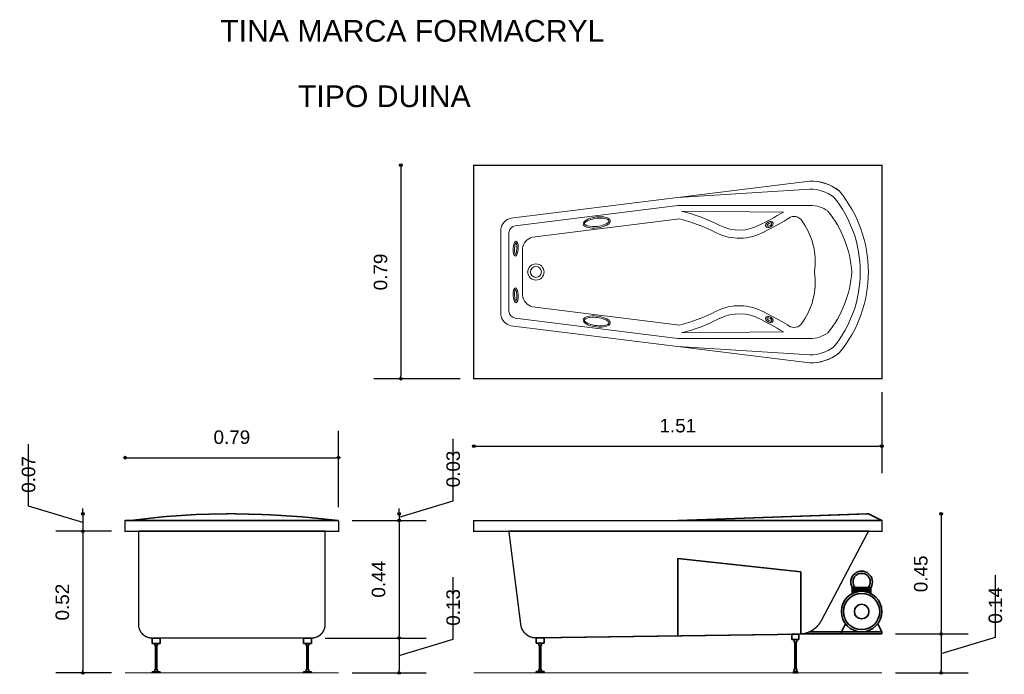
# Model space of a CAD drawing. Extents: x 169.88 to 173.52, y 181.8 to 184.22.
import ezdxf

# ---------------------------------------------------------------- set-up
doc = ezdxf.new("R2010")
doc.units = 0
doc.header["$MEASUREMENT"] = 0
doc.layers.add('CONTORNO', color=170, linetype='Continuous', lineweight=15)
for name, color, linetype, lineweight, plot in [('cotas', 3, 'Continuous', 13, False), ('muebles', 2, 'Continuous', 18, False), ('rotulos', 1, 'Continuous', 25, False), ('TRAZO', 7, 'Continuous', 35, False)]:
    doc.layers.add(name, color=color, linetype=linetype, lineweight=lineweight, plot=plot)
doc.styles.add('cotas', font='ARIAL.TTF')
doc.styles.add('rotulo', font='swissko.ttf')
doc.dimstyles.new('ISO-25', dxfattribs={"dimtxt": 2.4, "dimasz": 1, "dimexe": 1.25, "dimexo": 0.625, "dimtad": 1, "dimrnd": 0.0215, "dimtxsty": 'cotas', "dimblk": 'ORIGIN2', "dimcen": 1, "dimazin": 0, "dimtfac": 1, "dimtmove": 0, "dimatfit": 3, "dimldrblk": 'ORIGIN2', "dimfxl": 0, "dimlwe": 0, "dimarcsym": 0})

# ---------------------------------------------------------------- blocks, each defined once
blk = doc.blocks.new('_Origin2')
at = {"color": 0, "lineweight": -2}
blk.add_line((-0.5, 0), (-1, 0), dxfattribs=at)
for radius in [0.5, 0.25]:
    blk.add_circle((0, 0), radius, dxfattribs=at)
blk = doc.blocks.new('*D1')
at = {"color": 0, "linetype": 'ByBlock'}
for p, q in [((171.2879, 183.6704), (171.2879, 182.9004)), ((171.5073, 182.8904), (171.1879, 182.8904))]:
    blk.add_line(p, q, dxfattribs=at)
at = {"layer": 'Defpoints', "color": 0, "linetype": 'ByBlock'}
for p in [(171.5573, 183.6804), (171.2879, 182.8904), (171.5573, 182.8904)]:
    blk.add_point(p, dxfattribs=at)
at = {"color": 0, "linetype": 'ByBlock', "xscale": 0.01, "yscale": 0.01, "zscale": 0.01}
for p, rotation in [((171.2879, 183.6804), 90), ((171.2879, 182.8904), 270)]:
    blk.add_blockref('_Origin2', p, dxfattribs=dict(at, rotation=rotation))
at = {"color": 0, "linetype": 'ByBlock', "insert": (171.2124, 183.2854), "char_height": 0.05, "attachment_point": 5, "rotation": 90, "style": 'cotas'}
blk.add_mtext('0.79', dxfattribs=at)
blk = doc.blocks.new('*D10')
at = {"color": 0, "linetype": 'ByBlock'}
for p, q in [((173.4873, 181.9334), (173.4873, 182.1631)), ((173.2868, 181.9354), (173.2868, 181.8111)), ((173.2868, 181.8733), (173.4873, 181.9334)), ((173.1173, 181.8011), (173.3868, 181.8011))]:
    blk.add_line(p, q, dxfattribs=at)
at = {"layer": 'Defpoints', "color": 0, "linetype": 'ByBlock'}
for p in [(173.0673, 181.9454), (173.0673, 181.8011), (173.2868, 181.8011)]:
    blk.add_point(p, dxfattribs=at)
at = {"color": 0, "linetype": 'ByBlock', "xscale": 0.01, "yscale": 0.01, "zscale": 0.01}
for p, rotation in [((173.2868, 181.9454), 90), ((173.2868, 181.8011), 270)]:
    blk.add_blockref('_Origin2', p, dxfattribs=dict(at, rotation=rotation))
at = {"color": 0, "linetype": 'ByBlock', "insert": (173.4873, 181.9834), "char_height": 0.05, "attachment_point": 4, "rotation": 90, "style": 'cotas'}
blk.add_mtext('0.14', dxfattribs=at)
blk = doc.blocks.new('*D9')
at = {"color": 0, "linetype": 'ByBlock'}
for p, q in [((173.2868, 182.3804), (173.2868, 181.9554)), ((173.1173, 181.9454), (173.3868, 181.9454))]:
    blk.add_line(p, q, dxfattribs=at)
at = {"layer": 'Defpoints', "color": 0, "linetype": 'ByBlock'}
for p in [(173.0173, 182.3904), (173.0673, 181.9454), (173.2868, 181.9454)]:
    blk.add_point(p, dxfattribs=at)
at = {"color": 0, "linetype": 'ByBlock', "xscale": 0.01, "yscale": 0.01, "zscale": 0.01}
for p, rotation in [((173.2868, 182.3904), 90), ((173.2868, 181.9454), 270)]:
    blk.add_blockref('_Origin2', p, dxfattribs=dict(at, rotation=rotation))
at = {"color": 0, "linetype": 'ByBlock', "insert": (173.2113, 182.1679), "char_height": 0.05, "attachment_point": 5, "rotation": 90, "style": 'cotas'}
blk.add_mtext('0.45', dxfattribs=at)
blk = doc.blocks.new('*D8')
at = {"color": 0, "linetype": 'ByBlock'}
for p, q in [((170.1107, 182.3154), (170.1107, 181.8111)), ((170.2173, 181.8011), (170.0107, 181.8011))]:
    blk.add_line(p, q, dxfattribs=at)
at = {"layer": 'Defpoints', "color": 0, "linetype": 'ByBlock'}
for p in [(170.2673, 182.3254), (170.1107, 181.8011), (170.2673, 181.8011)]:
    blk.add_point(p, dxfattribs=at)
at = {"color": 0, "linetype": 'ByBlock', "xscale": 0.01, "yscale": 0.01, "zscale": 0.01}
for p, rotation in [((170.1107, 182.3254), 90), ((170.1107, 181.8011), 270)]:
    blk.add_blockref('_Origin2', p, dxfattribs=dict(at, rotation=rotation))
at = {"color": 0, "linetype": 'ByBlock', "insert": (170.0352, 182.0633), "char_height": 0.05, "attachment_point": 5, "rotation": 90, "style": 'cotas'}
blk.add_mtext('0.52', dxfattribs=at)
blk = doc.blocks.new('*D7')
at = {"color": 0, "linetype": 'ByBlock'}
for p, q in [((169.9102, 182.4181), (169.9102, 182.648)), ((170.1107, 182.358), (169.9102, 182.4181)), ((170.1107, 182.4005), (170.1107, 182.4105)), ((170.1107, 182.3905), (170.1107, 182.3254)), ((170.1107, 182.3905), (170.1107, 182.3254)), ((170.2173, 182.3254), (170.0107, 182.3254)), ((170.1107, 182.3154), (170.1107, 182.3054))]:
    blk.add_line(p, q, dxfattribs=at)
at = {"layer": 'Defpoints', "color": 0, "linetype": 'ByBlock'}
for p in [(170.6623, 182.3905), (170.1107, 182.3254), (170.2673, 182.3254)]:
    blk.add_point(p, dxfattribs=at)
at = {"color": 0, "linetype": 'ByBlock', "xscale": 0.01, "yscale": 0.01, "zscale": 0.01}
for p, rotation in [((170.1107, 182.3905), 270), ((170.1107, 182.3254), 90)]:
    blk.add_blockref('_Origin2', p, dxfattribs=dict(at, rotation=rotation))
at = {"color": 0, "linetype": 'ByBlock', "insert": (169.9102, 182.4681), "char_height": 0.05, "attachment_point": 4, "rotation": 90, "style": 'cotas'}
blk.add_mtext('0.07', dxfattribs=at)
blk = doc.blocks.new('*D6')
at = {"color": 0, "linetype": 'ByBlock'}
for p, q in [((171.4813, 181.9259), (171.4813, 182.1558)), ((171.2808, 181.8658), (171.4813, 181.9259)), ((171.2808, 181.9204), (171.2808, 181.8111)), ((171.1073, 181.8011), (171.3808, 181.8011))]:
    blk.add_line(p, q, dxfattribs=at)
at = {"layer": 'Defpoints', "color": 0, "linetype": 'ByBlock'}
for p in [(170.9573, 181.9304), (171.0573, 181.8011), (171.2808, 181.8011)]:
    blk.add_point(p, dxfattribs=at)
at = {"color": 0, "linetype": 'ByBlock', "xscale": 0.01, "yscale": 0.01, "zscale": 0.01}
for p, rotation in [((171.2808, 181.9304), 90), ((171.2808, 181.8011), 270)]:
    blk.add_blockref('_Origin2', p, dxfattribs=dict(at, rotation=rotation))
at = {"color": 0, "linetype": 'ByBlock', "insert": (171.4813, 181.9759), "char_height": 0.05, "attachment_point": 4, "rotation": 90, "style": 'cotas'}
blk.add_mtext('0.13', dxfattribs=at)
blk = doc.blocks.new('*D5')
at = {"color": 0, "linetype": 'ByBlock'}
for p, q in [((171.2808, 182.3554), (171.2808, 181.9404)), ((171.0073, 181.9304), (171.3808, 181.9304))]:
    blk.add_line(p, q, dxfattribs=at)
at = {"layer": 'Defpoints', "color": 0, "linetype": 'ByBlock'}
for p in [(171.0573, 182.3654), (170.9573, 181.9304), (171.2808, 181.9304)]:
    blk.add_point(p, dxfattribs=at)
at = {"color": 0, "linetype": 'ByBlock', "xscale": 0.01, "yscale": 0.01, "zscale": 0.01}
for p, rotation in [((171.2808, 182.3654), 90), ((171.2808, 181.9304), 270)]:
    blk.add_blockref('_Origin2', p, dxfattribs=dict(at, rotation=rotation))
at = {"color": 0, "linetype": 'ByBlock', "insert": (171.2052, 182.1479), "char_height": 0.05, "attachment_point": 5, "rotation": 90, "style": 'cotas'}
blk.add_mtext('0.44', dxfattribs=at)
blk = doc.blocks.new('*D4')
at = {"color": 0, "linetype": 'ByBlock'}
for p, q in [((171.4813, 182.4381), (171.4813, 182.668)), ((171.2808, 182.378), (171.4813, 182.4381)), ((171.2808, 182.4005), (171.2808, 182.4105)), ((171.1073, 182.3654), (171.3808, 182.3654)), ((171.2808, 182.3905), (171.2808, 182.3654)), ((171.2808, 182.3905), (171.2808, 182.3654)), ((171.2808, 182.3554), (171.2808, 182.3454))]:
    blk.add_line(p, q, dxfattribs=at)
at = {"layer": 'Defpoints', "color": 0, "linetype": 'ByBlock'}
for p in [(170.6623, 182.3905), (171.0573, 182.3654), (171.2808, 182.3654)]:
    blk.add_point(p, dxfattribs=at)
at = {"color": 0, "linetype": 'ByBlock', "xscale": 0.01, "yscale": 0.01, "zscale": 0.01}
for p, rotation in [((171.2808, 182.3905), 270), ((171.2808, 182.3654), 90)]:
    blk.add_blockref('_Origin2', p, dxfattribs=dict(at, rotation=rotation))
at = {"color": 0, "linetype": 'ByBlock', "insert": (171.4813, 182.4881), "char_height": 0.05, "attachment_point": 4, "rotation": 90, "style": 'cotas'}
blk.add_mtext('0.03', dxfattribs=at)
blk = doc.blocks.new('*D3')
at = {"color": 0, "linetype": 'ByBlock'}
for p, q in [((173.0673, 182.8404), (173.0673, 182.5408)), ((171.5673, 182.6408), (173.0573, 182.6408))]:
    blk.add_line(p, q, dxfattribs=at)
at = {"layer": 'Defpoints', "color": 0, "linetype": 'ByBlock'}
for p in [(171.5573, 182.8904), (173.0673, 182.8904), (173.0673, 182.6408)]:
    blk.add_point(p, dxfattribs=at)
at = {"color": 0, "linetype": 'ByBlock', "xscale": 0.01, "yscale": 0.01, "zscale": 0.01, "rotation": 180}
blk.add_blockref('_Origin2', (171.5573, 182.6408), dxfattribs=at)
at = {"color": 0, "linetype": 'ByBlock', "xscale": 0.01, "yscale": 0.01, "zscale": 0.01}
blk.add_blockref('_Origin2', (173.0673, 182.6408), dxfattribs=at)
at = {"color": 0, "linetype": 'ByBlock', "insert": (172.3123, 182.7163), "char_height": 0.05, "attachment_point": 5, "style": 'cotas'}
blk.add_mtext('1.51', dxfattribs=at)
blk = doc.blocks.new('*D2')
at = {"color": 0, "linetype": 'ByBlock'}
for p, q in [((171.0573, 182.4154), (171.0573, 182.698)), ((170.2773, 182.598), (171.0473, 182.598))]:
    blk.add_line(p, q, dxfattribs=at)
at = {"layer": 'Defpoints', "color": 0, "linetype": 'ByBlock'}
for p in [(171.0573, 182.598), (170.2673, 182.3654), (171.0573, 182.3654)]:
    blk.add_point(p, dxfattribs=at)
at = {"color": 0, "linetype": 'ByBlock', "xscale": 0.01, "yscale": 0.01, "zscale": 0.01, "rotation": 180}
blk.add_blockref('_Origin2', (170.2673, 182.598), dxfattribs=at)
at = {"color": 0, "linetype": 'ByBlock', "xscale": 0.01, "yscale": 0.01, "zscale": 0.01}
blk.add_blockref('_Origin2', (171.0573, 182.598), dxfattribs=at)
at = {"color": 0, "linetype": 'ByBlock', "insert": (170.6623, 182.6736), "char_height": 0.05, "attachment_point": 5, "style": 'cotas'}
blk.add_mtext('0.79', dxfattribs=at)

msp = doc.modelspace()

# ---------------------------------------------------------------- linework, layer by layer
at = {"layer": 'CONTORNO'}
for p, q in [((171.0573, 181.8011), (170.2673, 181.8011)), ((173.0673, 181.8011), (171.5573, 181.8011))]:
    msp.add_line(p, q, dxfattribs=at)
at = {"layer": 'CONTORNO', "const_width": 0.005}
for points in [[(173.0673, 183.2854), (173.0673, 183.6804), (171.5573, 183.6804), (171.5573, 183.2854)], [(173.0673, 183.2854), (173.0673, 182.8904), (171.5573, 182.8904), (171.5573, 183.2854)]]:
    msp.add_lwpolyline(points, dxfattribs=at)
for points in [[(171.0573, 182.3654), (171.0573, 182.3654, 0.028605), (170.6623, 182.3905, 0.036132), (170.2873, 182.3654), (170.2673, 182.3654), (170.2673, 182.3254), (170.3173, 182.3254), (170.3173, 181.9804, 0.414214), (170.3673, 181.9304), (170.9573, 181.9304, 0.414214), (171.0073, 181.9804), (171.0073, 182.3254), (171.0573, 182.3254), (171.0573, 182.3654)], [(173.0173, 182.3254), (173.0673, 182.3254), (173.0673, 182.3654), (173.0173, 182.3904), (172.3123, 182.3654), (171.5573, 182.3654), (171.5573, 182.3254), (171.6873, 182.3254), (171.731, 181.9803, 0.38177), (171.7876, 181.9311), (172.7604, 181.9446, 0.274722), (172.8438, 181.9958), (173.0173, 182.3254)]]:
    msp.add_lwpolyline(points, format="xyb", dxfattribs=at)
at = {"layer": 'muebles'}
for p, q in [((171.695, 183.4851), (172.7996, 183.622)), ((172.3123, 183.5614), (172.8001, 183.592)), ((171.7099, 183.4567), (172.3123, 183.5314)), ((172.3123, 183.5314), (172.8045, 183.5314)), ((172.3255, 183.5109), (172.7026, 183.5066)), ((171.775, 183.4144), (172.3184, 183.4818)), ((171.6573, 183.2854), (171.6573, 183.4424)), ((171.6873, 183.2854), (171.6873, 183.4311)), ((171.7373, 183.2854), (171.7373, 183.3717)), ((171.6573, 183.2854), (171.6573, 183.1284)), ((171.6873, 183.2854), (171.6873, 183.1397)), ((171.7373, 183.2854), (171.7373, 183.1991)), ((171.775, 183.1564), (172.3184, 183.0891)), ((171.7099, 183.1141), (172.3123, 183.0394)), ((171.695, 183.0857), (172.7996, 182.9488)), ((172.3255, 183.0599), (172.7026, 183.0643)), ((172.3123, 183.0394), (172.8045, 183.0394)), ((172.3123, 183.0094), (172.8001, 182.9788))]:
    msp.add_line(p, q, dxfattribs=at)
for radius in [0.03, 0.03, 0.02, 0.02]:
    msp.add_circle((171.7873, 183.2854), radius, dxfattribs=at)
for centre, radius, start, end in [((172.8026, 183.4475), 0.1745, 53.4076, 90.9607), ((172.8026, 183.4475), 0.1745, 52.128, 90.9607), ((172.8026, 183.4475), 0.1445, 53.4076, 90.9607), ((172.5455, 183.2854), 0.4418, 0, 39.0243), ((172.5455, 183.2854), 0.4718, 0, 39.4695), ((172.8026, 183.4169), 0.1145, 55.2269, 90.9607), ((172.1791, 182.9095), 0.619, 62.1821, 76.3155), ((170.9634, 186.6051), 3.5533, 297.6287, 299.306), ((172.7423, 183.4554), 0.0354, 45, 135), ((172.5455, 183.2548), 0.4117, 4.2693, 38.4755), ((171.7073, 183.4362), 0.0504, 104.1335, 172.9333), ((171.7173, 183.4274), 0.0302, 104.1335, 172.9333), ((172.1791, 182.9095), 0.589, 62.1821, 76.3155), ((172.5395, 183.6024), 0.1621, 243.5533, 298.9445), ((170.9634, 186.6051), 3.5833, 297.6287, 299.306), ((172.5648, 183.3246), 0.2555, 351.1828, 37.58), ((171.7873, 183.3655), 0.0504, 104.1335, 172.9333), ((172.5395, 183.6024), 0.1921, 243.5533, 298.9445), ((172.5648, 183.2462), 0.2555, 322.42, 8.8172), ((172.5455, 183.3161), 0.4117, 321.5245, 355.7307), ((172.5455, 183.2854), 0.4418, 320.9757, 0), ((172.5455, 183.2854), 0.4718, 320.5305, 0), ((171.7873, 183.2053), 0.0504, 187.0667, 255.8665), ((172.5395, 182.9684), 0.1921, 61.0555, 116.4467), ((171.7073, 183.1346), 0.0504, 187.0667, 255.8665), ((171.7173, 183.1434), 0.0302, 187.0667, 255.8665), ((172.1791, 183.6613), 0.589, 283.6845, 297.8179), ((172.5395, 182.9684), 0.1621, 61.0555, 116.4467), ((170.9634, 179.9657), 3.5833, 60.694, 62.3713), ((172.1791, 183.6613), 0.619, 283.6845, 297.8179), ((170.9634, 179.9657), 3.5533, 60.694, 62.3713), ((172.7423, 183.1154), 0.0354, 225, 315), ((172.8026, 183.154), 0.1145, 269.0393, 304.7731), ((172.8026, 183.1233), 0.1745, 269.0393, 307.872), ((172.8026, 183.1233), 0.1745, 269.0393, 306.5924), ((172.8026, 183.1233), 0.1445, 269.0393, 306.5924)]:
    msp.add_arc(centre, radius, start, end, dxfattribs=at)
for centre, major_axis, ratio in [((172.0123, 183.469), (0.05, 0.0062), 0.4), ((172.6511, 183.4611), (0.0132, 0.0071), 0.662662), ((171.7123, 183.3717), (0.0011, 0.0276), 0.342087)]:
    msp.add_ellipse(centre, major_axis=major_axis, ratio=ratio, dxfattribs=at)
at = {"layer": 'muebles', "extrusion": (0, 0, -1)}
for centre, major_axis, ratio in [((171.7123, 183.1991), (0.0011, -0.0276), 0.342087), ((172.0123, 183.1018), (0.05, -0.0062), 0.4), ((172.6511, 183.1097), (0.0132, -0.0071), 0.662662)]:
    msp.add_ellipse(centre, major_axis=major_axis, ratio=ratio, dxfattribs=at)
at = {"layer": 'muebles'}
for points, knots in [([(172.0573, 183.4746), (172.0571, 183.4761), (172.0553, 183.4787), (172.0445, 183.4832), (172.0363, 183.4847), (172.0077, 183.4853), (171.9843, 183.4793), (171.9651, 183.466), (171.9645, 183.4636), (171.976, 183.4553), (171.9919, 183.4521), (172.0256, 183.4547), (172.0429, 183.4603), (172.0563, 183.4699), (172.0575, 183.473), (172.0573, 183.4746)], [0, 0, 0, 0, 0.610522, 0.610522, 1.221044, 1.221044, 2.4928, 2.4928, 3.546662, 3.546662, 4.600524, 4.600524, 5.654386, 5.654386, 6.283185, 6.283185, 6.283185, 6.283185]), ([(172.6599, 183.4658), (172.6595, 183.4665), (172.658, 183.4676), (172.6489, 183.4669), (172.6419, 183.4594), (172.6422, 183.4549), (172.647, 183.4533), (172.6588, 183.4596), (172.6604, 183.4647), (172.6599, 183.4658)], [0, 0, 0, 0, 0.982007, 0.982007, 2.847256, 2.847256, 4.712504, 4.712504, 6.283185, 6.283185, 6.283185, 6.283185]), ([(171.7132, 183.3937), (171.7119, 183.392), (171.7099, 183.3871), (171.7068, 183.3693), (171.7091, 183.3533), (171.7114, 183.3498)], [0.445114, 0.445114, 0.445114, 0.445114, 1.205989, 1.205989, 2.696479, 2.696479, 2.696479, 2.696479]), ([(171.7114, 183.3498), (171.7127, 183.3515), (171.7147, 183.3564), (171.7178, 183.3742), (171.7155, 183.3902), (171.7132, 183.3937)], [3.586706, 3.586706, 3.586706, 3.586706, 4.347581, 4.347581, 5.838072, 5.838072, 5.838072, 5.838072]), ([(171.7132, 183.1771), (171.7119, 183.1788), (171.7099, 183.1837), (171.7068, 183.2015), (171.7091, 183.2175), (171.7114, 183.2211)], [0.445114, 0.445114, 0.445114, 0.445114, 1.205989, 1.205989, 2.696479, 2.696479, 2.696479, 2.696479]), ([(171.7114, 183.2211), (171.7127, 183.2194), (171.7147, 183.2145), (171.7178, 183.1967), (171.7155, 183.1807), (171.7132, 183.1771)], [3.586706, 3.586706, 3.586706, 3.586706, 4.347581, 4.347581, 5.838072, 5.838072, 5.838072, 5.838072]), ([(172.0573, 183.0962), (172.0571, 183.0947), (172.0553, 183.0921), (172.0445, 183.0876), (172.0363, 183.0861), (172.0077, 183.0855), (171.9843, 183.0915), (171.9651, 183.1048), (171.9645, 183.1072), (171.976, 183.1155), (171.9919, 183.1187), (172.0256, 183.1161), (172.0429, 183.1106), (172.0563, 183.1009), (172.0575, 183.0978), (172.0573, 183.0962)], [0, 0, 0, 0, 0.610522, 0.610522, 1.221044, 1.221044, 2.4928, 2.4928, 3.546662, 3.546662, 4.600524, 4.600524, 5.654386, 5.654386, 6.283185, 6.283185, 6.283185, 6.283185]), ([(172.6599, 183.105), (172.6595, 183.1043), (172.658, 183.1032), (172.6489, 183.104), (172.6419, 183.1114), (172.6422, 183.116), (172.647, 183.1175), (172.6588, 183.1112), (172.6604, 183.1061), (172.6599, 183.105)], [0, 0, 0, 0, 0.982007, 0.982007, 2.847256, 2.847256, 4.712504, 4.712504, 6.283185, 6.283185, 6.283185, 6.283185])]:
    msp.add_open_spline(points, degree=3, knots=knots, dxfattribs=at)
at = {"layer": 'TRAZO'}
for p, q in [((170.2673, 182.3654), (171.0573, 182.3654)), ((173.0173, 182.3904), (172.3123, 182.3654)), ((172.3123, 182.3654), (173.0673, 182.3654)), ((173.0673, 182.3654), (173.0173, 182.3904)), ((170.3173, 182.3254), (171.0073, 182.3254)), ((171.6873, 182.3254), (173.0173, 182.3254)), ((172.3123, 181.9384), (172.3123, 182.2254)), ((172.3123, 182.2254), (172.7673, 182.1754)), ((172.7673, 181.945), (172.7673, 182.1754)), ((172.9577, 182.1179), (173.0269, 182.1179)), ((172.9577, 182.1179), (172.9577, 182.0949)), ((172.9639, 182.1179), (172.9639, 182.0977)), ((172.9639, 182.1179), (172.9639, 182.0977)), ((172.9699, 182.1179), (172.9699, 182.1)), ((172.9759, 182.1179), (172.9759, 182.1016)), ((172.9819, 182.1179), (172.9819, 182.1027)), ((172.9879, 182.1179), (172.9879, 182.1033)), ((172.9879, 182.1179), (172.9879, 182.1033)), ((172.9939, 182.1179), (172.9939, 182.1034)), ((172.9999, 182.1179), (172.9999, 182.103)), ((173.0059, 182.1179), (173.0059, 182.1022)), ((173.0119, 182.1179), (173.0119, 182.1008)), ((173.0179, 182.1179), (173.0179, 182.0989)), ((173.0239, 182.1179), (173.0239, 182.0964)), ((173.0269, 182.1179), (173.0269, 182.0949)), ((172.9173, 181.9534), (172.9328, 181.9828)), ((173.0673, 181.9534), (173.0518, 181.9828)), ((170.3673, 181.9104), (170.3673, 181.9304)), ((170.3973, 181.9304), (170.3673, 181.9304)), ((170.3973, 181.9104), (170.3973, 181.9304)), ((170.9573, 181.9304), (170.9273, 181.9304)), ((170.9273, 181.9104), (170.9273, 181.9304)), ((170.9573, 181.9104), (170.9573, 181.9304)), ((171.8176, 181.9311), (171.7876, 181.9311)), ((171.7876, 181.9111), (171.7876, 181.9311)), ((171.8176, 181.9111), (171.8176, 181.9311)), ((172.7344, 181.9446), (172.7604, 181.9446)), ((172.7344, 181.9246), (172.7344, 181.9446)), ((172.7344, 181.9246), (172.7604, 181.9246)), ((172.7424, 181.9146), (172.7424, 181.9246)), ((172.7524, 181.9146), (172.7524, 181.9246)), ((172.7604, 181.9246), (172.7604, 181.9446)), ((172.7714, 181.9454), (173.0673, 181.9454)), ((172.7992, 181.9534), (173.0673, 181.9534)), ((172.9173, 181.9534), (172.9173, 181.9454)), ((173.0673, 181.9534), (173.0673, 181.9454)), ((170.3973, 181.9104), (170.3673, 181.9104)), ((170.3773, 181.9024), (170.3773, 181.9104)), ((170.3873, 181.9024), (170.3773, 181.9024)), ((170.3798, 181.8134), (170.3798, 181.9024)), ((170.3848, 181.8134), (170.3848, 181.9024)), ((170.3873, 181.9024), (170.3873, 181.9104)), ((170.9573, 181.9104), (170.9273, 181.9104)), ((170.9373, 181.9024), (170.9373, 181.9104)), ((170.9473, 181.9024), (170.9373, 181.9024)), ((170.9398, 181.8134), (170.9398, 181.9024)), ((170.9448, 181.8134), (170.9448, 181.9024)), ((170.9473, 181.9024), (170.9473, 181.9104)), ((171.8176, 181.9111), (171.7876, 181.9111)), ((171.7976, 181.9031), (171.7976, 181.9111)), ((171.8076, 181.9031), (171.7976, 181.9031)), ((171.8001, 181.8141), (171.8001, 181.9031)), ((171.8051, 181.8141), (171.8051, 181.9031)), ((171.8076, 181.9031), (171.8076, 181.9111)), ((172.7424, 181.9146), (172.7524, 181.9146)), ((172.7449, 181.8161), (172.7449, 181.9146)), ((172.7499, 181.8161), (172.7499, 181.9146)), ((170.3773, 181.8054), (170.3773, 181.8134)), ((170.3873, 181.8134), (170.3773, 181.8134)), ((170.3873, 181.8054), (170.3873, 181.8134)), ((170.9473, 181.8134), (170.9373, 181.8134)), ((170.9373, 181.8054), (170.9373, 181.8134)), ((170.9473, 181.8054), (170.9473, 181.8134)), ((171.8076, 181.8141), (171.7976, 181.8141)), ((171.7976, 181.8061), (171.7976, 181.8141)), ((171.8076, 181.8061), (171.8076, 181.8141)), ((172.7424, 181.8061), (172.7424, 181.8161)), ((172.7424, 181.8161), (172.7524, 181.8161)), ((172.7524, 181.8061), (172.7524, 181.8161)), ((170.3973, 181.8054), (170.3673, 181.8054)), ((170.3673, 181.8004), (170.3673, 181.8054)), ((170.3973, 181.8004), (170.3973, 181.8054)), ((170.9273, 181.8004), (170.9273, 181.8054)), ((170.9573, 181.8054), (170.9273, 181.8054)), ((170.9573, 181.8004), (170.9573, 181.8054)), ((171.7876, 181.8011), (171.7876, 181.8061)), ((171.8176, 181.8061), (171.7876, 181.8061)), ((171.8176, 181.8011), (171.8176, 181.8061)), ((172.7399, 181.8011), (172.7399, 181.8061)), ((172.7399, 181.8061), (172.7549, 181.8061)), ((172.7399, 181.8011), (172.7549, 181.8011)), ((172.7549, 181.8011), (172.7549, 181.8061))]:
    msp.add_line(p, q, dxfattribs=at)
for radius in [0.075, 0.067, 0.027]:
    msp.add_circle((172.9923, 182.0284), radius, dxfattribs=at)
for radius, start, end in [(0.04, 330, 210), (0.032, 321.3178, 218.6822)]:
    msp.add_arc((172.9923, 182.1379), radius, start, end, dxfattribs=at)

# ---------------------------------------------------------------- texts
at = {"layer": 'rotulos', "style": 'rotulo'}
for s, p in [('TINA MARCA FORMACRYL', (170.6191, 184.1379)), ('TIPO DUINA', (170.9065, 183.8959))]:
    msp.add_text(s, height=0.08, dxfattribs=at).set_placement(p)

# ---------------------------------------------------------------- dimensions: what is measured, and where the dimension line sits
at = {"layer": 'cotas'}
for base, p1, p2, picture, middle in [((171.2879, 182.8904), (171.5573, 183.6804), (171.5573, 182.8904), '*D1', (171.2124, 183.2854)), ((171.2808, 182.3654), (170.6623, 182.3905), (171.0573, 182.3654), '*D4', (171.4813, 182.4881)), ((170.1107, 182.3254), (170.6623, 182.3905), (170.2673, 182.3254), '*D7', (169.9102, 182.4681)), ((173.2867879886, 181.9454114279), (173.0172985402, 182.3904114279), (173.0672985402, 181.9454114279), '*D9', (173.2112593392, 182.1679114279)), ((171.2807704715, 181.9304114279), (171.0572985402, 182.3654114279), (170.9572985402, 181.9304114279), '*D5', (171.2052418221, 182.1479114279)), ((170.1107, 181.8011), (170.2673, 182.3254), (170.2673, 181.8011), '*D8', (170.0352, 182.0633)), ((171.2808, 181.8011), (170.9573, 181.9304), (171.0573, 181.8011), '*D6', (171.4813, 181.9759)), ((173.2868, 181.8011), (173.0673, 181.9454), (173.0673, 181.8011), '*D10', (173.4873, 181.9834))]:
    dim = msp.add_linear_dim(base=base, p1=p1, p2=p2, angle=90, dimstyle='ISO-25', override={"dimtxt": 0.05, "dimasz": 0.01, "dimexe": 0.1, "dimexo": 0.05, "dimgap": 0.05, "dimrnd": 0.0005, "dimzin": 1, "dimblk1": 'Origin2', "dimblk2": 'Origin2', "dimsah": 1, "dimse1": 1, "dimtmove": 1}, dxfattribs=at)
    dim.commit()
    dim.dimension.update_dxf_attribs({"geometry": picture, "text_midpoint": middle})
for base, p1, p2, picture, middle in [((173.0673, 182.6408), (171.5573, 182.8904), (173.0673, 182.8904), '*D3', (172.3123, 182.7163)), ((171.0573, 182.598), (170.2673, 182.3654), (171.0573, 182.3654), '*D2', (170.6623, 182.6736))]:
    dim = msp.add_linear_dim(base=base, p1=p1, p2=p2, dimstyle='ISO-25', override={"dimtxt": 0.05, "dimasz": 0.01, "dimexe": 0.1, "dimexo": 0.05, "dimgap": 0.05, "dimrnd": 0.0005, "dimzin": 1, "dimblk1": 'Origin2', "dimblk2": 'Origin2', "dimsah": 1, "dimse1": 1, "dimtmove": 1}, dxfattribs=at)
    dim.commit()
    dim.dimension.update_dxf_attribs({"geometry": picture, "text_midpoint": middle})

doc.saveas('drawing.dxf')
